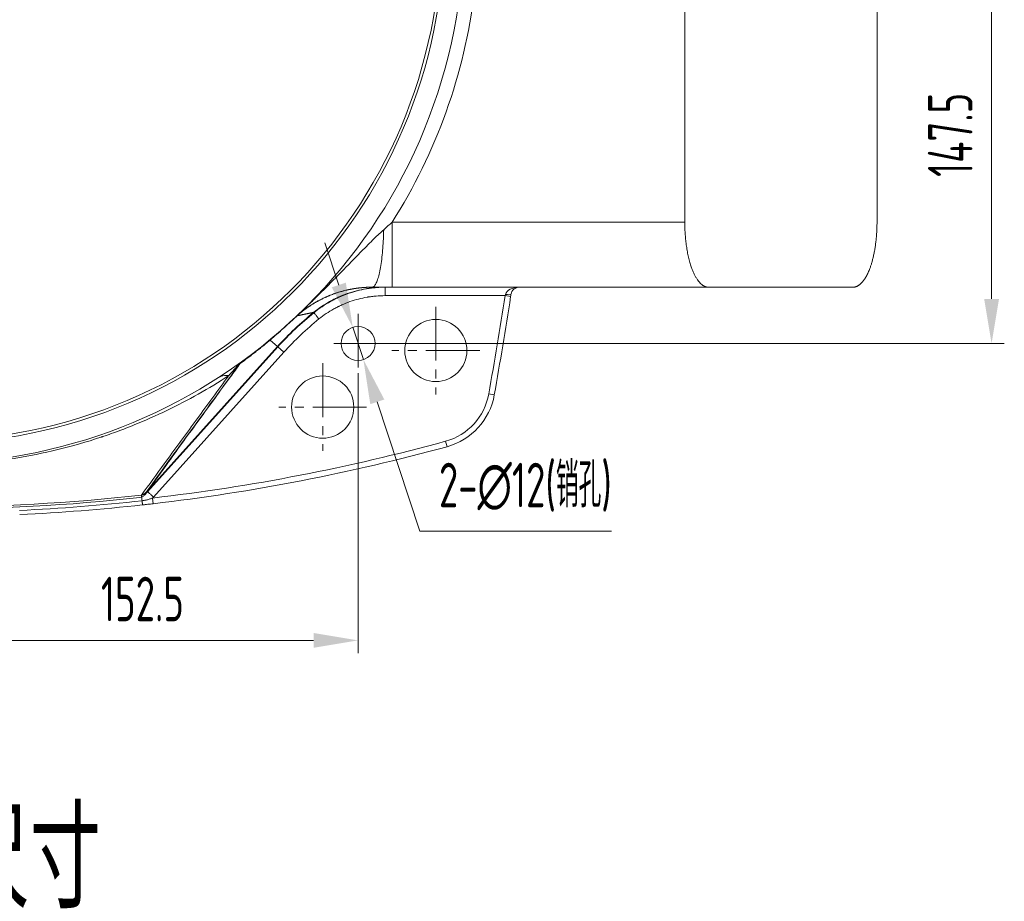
# Model space of a CAD drawing. Header units: millimetres. Extents: x -170 to 6906, y -2212 to 4257.
# Tile 5 of 256: x 192 to 540, y 1274 to 1586. Entities that reach past the tile are written whole.
import ezdxf
from ezdxf.enums import TextEntityAlignment as Align

# ---------------------------------------------------------------- set-up
doc = ezdxf.new("R2010")
doc.units = ezdxf.units.MM
doc.linetypes.add('CENTER2', pattern=[28.575, 19.05, -3.175, 3.175, -3.175])
for name, color, linetype, lineweight in [('1轮廓实线层', 7, 'Continuous', 18), ('3中心线层', 1, 'CENTER2', 13), ('6文字层', 3, 'Continuous', 13), ('7标注层', 4, 'Continuous', 13)]:
    doc.layers.add(name, color=color, linetype=linetype, lineweight=lineweight)
doc.styles.add('chinesef', font='simplex.shx', dxfattribs={"bigfont": 'gbcbig.shx'})
doc.styles.add('PC_TEXTSTYLE', font='ISOCP.SHX', dxfattribs={"width": 0.707, "bigfont": 'GBCBIG.SHX'})

msp = doc.modelspace()

# ---------------------------------------------------------------- linework, layer by layer
at = {"layer": '1轮廓实线层', "color": 7}
for p, q in [((427.15, 1514.33), (427.15, 1723.53)), ((495.12, 1723.33), (495.12, 1514.53)), ((323.69, 1514.33), (427.15, 1514.33)), ((323.69, 1491.33), (435.51, 1491.33)), ((435.52, 1491.33), (323.69, 1491.33)), ((435.52, 1491.33), (486.68, 1491.33)), ((363.6, 1488.33), (321.15, 1488.33)), ((363.6, 1488.33), (365.57, 1488.02)), ((283.27, 1470.21), (236.1, 1417.82)), ((237.04, 1419.12), (283.14, 1470.32)), ((280.55, 1472.65), (283.14, 1470.32)), ((283.14, 1470.32), (285.37, 1468.32)), ((285.37, 1468.32), (239.27, 1417.12)), ((357.83, 1453.59), (359.8, 1453.24)), ((342.56, 1436.85), (343.09, 1434.92)), ((238.91, 1416.75), (239.14, 1414.76))]:
    msp.add_line(p, q, dxfattribs=at)
for centre, radius in [((159.12, 1618.93), 183), ((159.12, 1618.93), 182), ((339.12, 1468.93), 11), ((311.62, 1471.43), 6), ((299.12, 1448.93), 11)]:
    msp.add_circle(centre, radius, dxfattribs=at)
for centre, radius, start, end in [((159.12, 1618.93), 190, 6.8906, 353.1094), ((159.12, 1618.93), 195, 327.5604, 353.1185), ((368.66, 1488.33), 3, 90, 171.2407), ((-1186.63, 1727.97), 1568.64, 349.92627, 351.21256), ((-1186.63, 1727.97), 1570.64, 349.92627, 351.21256), ((-1186.63, 1727.97), 1570.64, 349.92627, 351.21256), ((365.45, 1396.21), 110.76, 128.8876, 138), ((365.45, 1396.21), 110.59, 128.8876, 138), ((365.45, 1396.21), 107.76, 128.8876, 138), ((336.96, 1457.3), 21.2, 285.3397, 349.9263), ((336.96, 1457.3), 23.2, 285.3397, 349.9263), ((336.96, 1457.3), 23.2, 285.3397, 349.9263), ((158.97, 2106.13), 694, 276.61401, 285.33974), ((158.97, 2106.13), 696, 276.61401, 285.33974), ((158.97, 2106.13), 696, 276.61401, 285.33974), ((158.97, 2106.13), 692.54, 263.69406, 276.30594), ((158.97, 2106.13), 693.31, 263.7514, 276.24859), ((158.97, 2106.13), 694.52, 272.71814, 276.30594), ((158.97, 2106.13), 696, 272.71814, 276.30593), ((158.97, 2106.13), 696, 272.71814, 276.30593)]:
    msp.add_arc(centre, radius, start, end, dxfattribs=at)
for centre, major_axis, ratio, start_param, end_param in [((368.66, 1488.33), (-5, 0), 0.6, 4.712389, 6.130307), ((363.72, 1489.09), (-1.98, 0.3), 0.150548, 1.593989, 3.141593)]:
    msp.add_ellipse(centre, major_axis=major_axis, ratio=ratio, start_param=start_param, end_param=end_param, dxfattribs=at)
for points, weights, degree in [([(495.12, 1514.53), (495.12, 1508.39), (494.28, 1502.51), (492.59, 1497.96)], [1, 0.901190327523, 0.852381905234, 0.853574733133], 3), ([(316.63, 1491.33), (320.26, 1491.33), (320.68, 1511.64)], [1, 0.747313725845, 1], 2), ([(427.15, 1514.33), (427.15, 1500.86), (430.62, 1491.33), (435.52, 1491.33)], [1, 0.804737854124, 0.804737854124, 1], 3), ([(486.68, 1491.33), (488.86, 1491.33), (490.95, 1493.54), (492.59, 1497.96)], [1, 0.903547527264, 0.854739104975, 0.853574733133], 3), ([(281.53, 1473.62), (281, 1473.17), (280.55, 1472.65)], [1, 0.997290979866, 1], 2), ([(271.46, 1465.7), (270.63, 1465.09), (269.95, 1464.31)], [1, 0.994406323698, 1], 2)]:
    msp.add_rational_spline(points, weights, degree=degree, dxfattribs=at)
for points, knots in [([(312.72, 1503.9), (312.73, 1503.91), (312.73, 1503.91), (312.73, 1503.91), (312.73, 1503.91), (312.73, 1503.91), (313.57, 1504.76), (314.37, 1505.56), (315.86, 1507.06), (316.57, 1507.76), (317.89, 1509.04), (318.51, 1509.64), (319.66, 1510.71), (320.19, 1511.2), (320.68, 1511.64)], [0.0000453, 0.0000453, 0.0000453, 0.0000453, 0.0000534, 0.000061, 0.000061, 0.0000687, 0.0000687, 0.2500515, 0.2500515, 0.5000343, 0.5000343, 0.7500172, 0.7500172, 1, 1, 1, 1]), ([(320.68, 1511.64), (321.19, 1512.09), (321.69, 1512.53), (322.69, 1513.43), (323.19, 1513.88), (323.69, 1514.33)], [0, 0, 0, 0, 0.5, 0.5, 1, 1, 1, 1]), ([(304.84, 1495.82), (305.63, 1496.63), (306.23, 1497.24), (307.33, 1498.37), (307.85, 1498.9), (308.8, 1499.87), (309.23, 1500.32), (310.03, 1501.13), (310.39, 1501.5), (311.35, 1502.49), (311.84, 1502.99), (312.34, 1503.51), (312.47, 1503.64), (312.61, 1503.78)], [0.00003003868, 0.00003003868, 0.00003003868, 0.00003003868, 0.0000324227, 0.0000324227, 0.00003432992, 0.00003432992, 0.00003623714, 0.00003623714, 0.00003814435, 0.00003814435, 0.00004195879, 0.00004195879, 0.00004386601, 0.00004386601, 0.00004386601, 0.00004386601]), ([(297.04, 1487.99), (297.74, 1488.67), (298.3, 1489.24), (299.49, 1490.42), (300.12, 1491.04), (301.42, 1492.35), (302.1, 1493.03), (303.16, 1494.11), (303.52, 1494.47), (304.07, 1495.03)], [0.00001478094, 0.00001478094, 0.00001478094, 0.00001478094, 0.00001907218, 0.00001907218, 0.00002288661, 0.00002288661, 0.00002670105, 0.00002670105, 0.00002860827, 0.00002860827, 0.00002860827, 0.00002860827]), ([(306.91, 1490.13), (306.91, 1490.13), (306.9, 1490.12), (306.16, 1489.94), (305.45, 1489.74), (304.07, 1489.31), (303.4, 1489.08), (302.11, 1488.6), (301.49, 1488.35), (300.3, 1487.84), (299.73, 1487.58), (298.63, 1487.05), (298.1, 1486.77), (297.09, 1486.23), (296.61, 1485.95), (295.7, 1485.41), (295.26, 1485.13), (294.43, 1484.59), (294.03, 1484.32), (293.28, 1483.8), (292.93, 1483.54), (292.26, 1483.03), (291.94, 1482.79), (291.35, 1482.31), (291.07, 1482.08), (290.54, 1481.63), (290.3, 1481.42), (290.07, 1481.22)], [0, 0, 0, 0, 0.00077, 0.00077, 0.084039, 0.084039, 0.167309, 0.167309, 0.250578, 0.250578, 0.333847, 0.333847, 0.417116, 0.417116, 0.500385, 0.500385, 0.583654, 0.583654, 0.666923, 0.666923, 0.750193, 0.750193, 0.833462, 0.833462, 0.916731, 0.916731, 1, 1, 1, 1]), ([(296.03, 1482.29), (297.88, 1483.8), (299.85, 1485.13), (302.43, 1486.56), (302.94, 1486.83), (303.95, 1487.34), (304.47, 1487.58), (306.01, 1488.27), (307.06, 1488.69), (310.24, 1489.8), (312.42, 1490.37), (315.21, 1490.85), (315.78, 1490.93), (316.91, 1491.08), (317.47, 1491.14), (319.07, 1491.27), (320.11, 1491.32), (321.15, 1491.33)], [0, 0, 0, 0, 0.261794, 0.261794, 0.324202, 0.324202, 0.386609, 0.386609, 0.511423, 0.511423, 0.761053, 0.761053, 0.82346, 0.82346, 0.885867, 0.885867, 1, 1, 1, 1]), ([(297.39, 1483.56), (297.81, 1483.86), (298.24, 1484.16), (299.61, 1485.09), (300.58, 1485.69), (302.07, 1486.52), (302.57, 1486.78), (303.21, 1487.11), (303.34, 1487.17), (303.6, 1487.29), (303.98, 1487.48), (304.37, 1487.66), (305.67, 1488.25), (306.72, 1488.67), (308.85, 1489.42), (309.93, 1489.75), (312.11, 1490.32), (313.22, 1490.55), (314.89, 1490.84), (315.46, 1490.93), (316.17, 1491.02), (316.31, 1491.04), (316.59, 1491.07), (317.02, 1491.12), (317.44, 1491.16), (318.3, 1491.23), (318.87, 1491.27), (319.72, 1491.3), (320.15, 1491.32), (320.65, 1491.33), (320.9, 1491.33), (321.03, 1491.33), (321.09, 1491.33), (321.12, 1491.33), (321.13, 1491.33), (321.14, 1491.33), (321.15, 1491.33)], [0, 0, 0, 0, 0.06119, 0.06119, 0.195306, 0.195306, 0.262364, 0.262364, 0.279128, 0.279128, 0.295893, 0.329422, 0.329422, 0.463537, 0.463537, 0.597653, 0.597653, 0.731769, 0.731769, 0.798826, 0.798826, 0.815591, 0.815591, 0.832355, 0.865884, 0.865884, 0.932942, 0.932942, 0.966471, 0.983236, 0.991618, 0.995809, 0.997904, 0.998952, 0.998952, 1, 1, 1, 1]), ([(316.63, 1491.33), (316.61, 1491.33), (316.57, 1491.33), (316.5, 1491.33), (316.44, 1491.33), (316.37, 1491.33), (316.31, 1491.33), (316.24, 1491.33), (316.17, 1491.33), (316.11, 1491.33), (316.04, 1491.32), (315.98, 1491.32), (315.91, 1491.32), (315.85, 1491.32), (315.78, 1491.32), (315.71, 1491.32), (315.65, 1491.32), (315.58, 1491.32), (315.52, 1491.31), (315.45, 1491.31), (315.38, 1491.31), (315.32, 1491.31), (315.25, 1491.31), (315.19, 1491.3), (315.12, 1491.3), (315.05, 1491.3), (314.99, 1491.29), (314.92, 1491.29), (314.85, 1491.29), (314.79, 1491.29), (314.72, 1491.28), (314.65, 1491.28), (314.59, 1491.28), (314.52, 1491.27), (314.45, 1491.27), (314.38, 1491.27), (314.32, 1491.26), (314.25, 1491.26), (314.18, 1491.25), (314.12, 1491.25), (314.05, 1491.25), (313.98, 1491.24), (313.91, 1491.24), (313.85, 1491.23), (313.78, 1491.23), (313.71, 1491.22), (313.64, 1491.22), (313.58, 1491.21), (313.51, 1491.21), (313.44, 1491.2), (313.37, 1491.2), (313.31, 1491.19), (313.24, 1491.18), (313.17, 1491.18), (313.1, 1491.17), (313.04, 1491.17), (312.97, 1491.16), (312.9, 1491.15), (312.83, 1491.15), (312.76, 1491.14), (312.7, 1491.13), (312.63, 1491.13), (312.56, 1491.12), (312.49, 1491.11), (312.42, 1491.11), (312.35, 1491.1), (312.29, 1491.09), (312.22, 1491.08), (312.15, 1491.08), (312.08, 1491.07), (312.01, 1491.06), (311.94, 1491.05), (311.87, 1491.04), (311.81, 1491.04), (311.74, 1491.03), (311.67, 1491.02), (311.6, 1491.01), (311.53, 1491), (311.46, 1490.99), (311.39, 1490.98), (311.32, 1490.97), (311.25, 1490.97), (311.18, 1490.96), (311.12, 1490.95), (311.05, 1490.94), (310.98, 1490.93), (310.91, 1490.92), (310.84, 1490.91), (310.77, 1490.9), (310.7, 1490.89), (310.63, 1490.88), (310.56, 1490.87), (310.49, 1490.85), (310.42, 1490.84), (310.35, 1490.83), (310.28, 1490.82), (310.21, 1490.81), (310.14, 1490.8), (310.07, 1490.79), (310, 1490.78), (309.94, 1490.76), (309.87, 1490.75), (309.8, 1490.74), (309.73, 1490.73), (309.66, 1490.72), (309.59, 1490.7), (309.52, 1490.69), (309.45, 1490.68), (309.38, 1490.67), (309.31, 1490.65), (309.24, 1490.64), (309.17, 1490.63), (309.1, 1490.61), (309.03, 1490.6), (308.96, 1490.59), (308.89, 1490.57), (308.81, 1490.56), (308.74, 1490.54), (308.67, 1490.53), (308.6, 1490.51), (308.53, 1490.5), (308.46, 1490.49), (308.39, 1490.47), (308.32, 1490.46), (308.25, 1490.44), (308.18, 1490.43), (308.11, 1490.41), (308.04, 1490.4), (307.97, 1490.38), (307.9, 1490.36), (307.83, 1490.35), (307.76, 1490.33), (307.69, 1490.32), (307.16, 1490.2), (306.18, 1489.95), (304.75, 1489.53), (303.3, 1489.05), (302.06, 1488.59), (301.31, 1488.28), (301.03, 1488.16)], [0, 0, 0, 0, 0.003576, 0.007158, 0.010746, 0.01434, 0.01794, 0.021546, 0.025159, 0.028777, 0.032402, 0.036032, 0.039669, 0.043313, 0.046962, 0.050618, 0.054281, 0.05795, 0.061625, 0.065307, 0.068995, 0.07269, 0.076391, 0.080099, 0.083814, 0.087535, 0.091263, 0.094998, 0.09874, 0.102489, 0.106244, 0.110006, 0.113775, 0.117551, 0.121334, 0.125124, 0.128922, 0.132726, 0.136537, 0.140356, 0.144181, 0.148014, 0.151854, 0.155701, 0.159556, 0.163418, 0.167287, 0.171163, 0.175047, 0.178939, 0.182838, 0.186744, 0.190658, 0.194579, 0.198508, 0.202445, 0.206389, 0.210341, 0.2143, 0.218267, 0.222242, 0.226225, 0.230215, 0.234214, 0.23822, 0.242234, 0.246256, 0.250286, 0.254323, 0.258369, 0.262423, 0.266484, 0.270554, 0.274632, 0.278718, 0.282812, 0.286914, 0.291025, 0.295143, 0.29927, 0.303405, 0.307548, 0.3117, 0.31586, 0.320028, 0.324205, 0.32839, 0.332583, 0.336785, 0.340995, 0.345214, 0.349441, 0.353677, 0.357921, 0.362174, 0.366435, 0.370705, 0.374984, 0.379271, 0.383567, 0.387871, 0.392185, 0.396507, 0.400838, 0.405177, 0.409526, 0.413883, 0.418249, 0.422624, 0.427008, 0.4314, 0.435802, 0.440212, 0.444632, 0.44906, 0.453498, 0.457944, 0.4624, 0.466864, 0.471338, 0.475821, 0.480312, 0.484813, 0.489323, 0.493843, 0.498371, 0.502909, 0.507456, 0.512012, 0.516577, 0.521152, 0.525735, 0.530329, 0.534931, 0.62786, 0.725674, 0.828481, 0.936371, 1, 1, 1, 1]), ([(321.15, 1491.33), (321.15, 1491.33), (321.15, 1491.31), (321.15, 1491.23), (321.15, 1491.18), (321.15, 1491.03), (321.15, 1490.93), (321.15, 1490.71), (321.15, 1490.59), (321.15, 1490.31), (321.15, 1490.16), (321.15, 1489.83), (321.15, 1489.66), (321.15, 1489.3), (321.15, 1489.11), (321.15, 1488.72), (321.15, 1488.53), (321.15, 1488.33)], [0, 0, 0, 0, 0.125, 0.125, 0.25, 0.25, 0.375, 0.375, 0.5, 0.5, 0.625, 0.625, 0.75, 0.75, 0.875, 0.875, 1, 1, 1, 1]), ([(289.24, 1480.48), (289.6, 1480.82), (290.24, 1481.39), (291.05, 1482.08), (291.64, 1482.56), (292.15, 1482.96), (292.79, 1483.46), (293.71, 1484.12), (294.84, 1484.89), (296.01, 1485.62), (297.17, 1486.3), (298.42, 1486.97), (299.73, 1487.6), (300.6, 1487.98), (301.05, 1488.17)], [0, 0, 0, 0, 0.09885, 0.175373, 0.229529, 0.265668, 0.304006, 0.393015, 0.494652, 0.584989, 0.672556, 0.7632, 0.871571, 1, 1, 1, 1]), ([(289.24, 1480.48), (290.43, 1481.59), (291.68, 1482.79), (293.68, 1484.7), (294.36, 1485.36), (295.41, 1486.38), (295.94, 1486.9), (296.56, 1487.52), (296.88, 1487.83), (297.04, 1487.99)], [0, 0, 0, 0, 0.00000762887, 0.00000762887, 0.00001144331, 0.00001144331, 0.00001335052, 0.00001335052, 0.00001478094, 0.00001478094, 0.00001478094, 0.00001478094]), ([(321.15, 1488.33), (320.09, 1488.33), (319.04, 1488.28), (317.47, 1488.15), (316.94, 1488.09), (316.16, 1487.99), (315.77, 1487.94), (315.37, 1487.88), (315.11, 1487.84), (314.98, 1487.81), (313.81, 1487.61), (312.78, 1487.39), (310.76, 1486.86), (309.76, 1486.56), (307.78, 1485.86), (306.81, 1485.47), (305.61, 1484.93), (305.25, 1484.77), (304.9, 1484.59), (304.66, 1484.48), (304.54, 1484.42), (303.95, 1484.12), (303.48, 1483.87), (302.11, 1483.11), (301.21, 1482.56), (299.47, 1481.38), (298.62, 1480.75), (297.8, 1480.09)], [0, 0, 0, 0, 0.125, 0.125, 0.1875, 0.1875, 0.21875, 0.234375, 0.234375, 0.25, 0.25, 0.375, 0.375, 0.5, 0.5, 0.625, 0.625, 0.65625, 0.671875, 0.671875, 0.6875, 0.6875, 0.75, 0.75, 0.875, 0.875, 1, 1, 1, 1]), ([(298.95, 1487.21), (299.54, 1487.5), (300.14, 1487.78), (300.77, 1488.05), (300.8, 1488.06), (300.82, 1488.07)], [0, 0, 0, 0, 0.966315, 0.966315, 1, 1, 1, 1]), ([(295.92, 1482.42), (295.92, 1482.43), (295.93, 1482.43), (295.95, 1482.44), (295.97, 1482.46), (296.01, 1482.5), (296.11, 1482.58), (296.31, 1482.73), (296.7, 1483.04), (297.04, 1483.3), (297.31, 1483.5), (297.35, 1483.53), (297.39, 1483.56)], [0, 0, 0, 0, 0.014368, 0.014368, 0.028736, 0.057471, 0.114943, 0.229885, 0.45977, 0.91954, 0.91954, 1, 1, 1, 1]), ([(289.4, 1480.61), (287.95, 1479.25), (286.49, 1477.91), (283.54, 1475.26), (282.06, 1473.95), (280.55, 1472.65)], [0, 0, 0, 0, 0.5, 0.5, 1, 1, 1, 1]), ([(290.07, 1481.22), (290.06, 1481.21), (290.05, 1481.2), (290.02, 1481.18), (290, 1481.16), (289.98, 1481.14), (289.96, 1481.12), (289.94, 1481.1), (289.92, 1481.08), (289.89, 1481.06), (289.87, 1481.04), (289.85, 1481.02), (289.83, 1481), (289.81, 1480.98), (289.79, 1480.96), (289.76, 1480.94), (289.74, 1480.92), (289.72, 1480.9), (289.7, 1480.88), (289.68, 1480.87), (289.66, 1480.85), (289.64, 1480.83), (289.62, 1480.81), (289.59, 1480.79), (289.57, 1480.77), (289.55, 1480.75), (289.53, 1480.73), (289.51, 1480.71), (289.49, 1480.69), (289.47, 1480.67), (289.44, 1480.65), (289.42, 1480.63), (289.41, 1480.62), (289.4, 1480.61)], [0, 0, 0, 0, 0.031717, 0.063443, 0.095182, 0.126936, 0.158708, 0.1905, 0.222316, 0.254159, 0.28603, 0.317933, 0.349871, 0.381846, 0.41386, 0.445918, 0.478021, 0.510172, 0.542374, 0.574629, 0.60694, 0.63931, 0.671742, 0.704237, 0.7368, 0.769431, 0.802134, 0.834911, 0.867765, 0.900699, 0.933714, 0.966814, 1, 1, 1, 1]), ([(295.92, 1482.42), (295.88, 1482.41), (295.79, 1482.4), (295.66, 1482.37), (295.54, 1482.34), (295.41, 1482.32), (295.28, 1482.29), (295.15, 1482.26), (295.03, 1482.24), (294.9, 1482.21), (294.77, 1482.19), (294.65, 1482.16), (294.52, 1482.13), (294.39, 1482.11), (294.26, 1482.08), (294.14, 1482.05), (294.01, 1482.03), (293.88, 1482), (293.75, 1481.98), (293.63, 1481.95), (293.5, 1481.92), (293.37, 1481.9), (293.25, 1481.87), (293.12, 1481.85), (292.99, 1481.82), (292.86, 1481.79), (292.74, 1481.77), (292.61, 1481.74), (292.48, 1481.71), (292.36, 1481.69), (292.23, 1481.66), (292.1, 1481.64), (291.97, 1481.61), (291.85, 1481.58), (291.72, 1481.56), (291.59, 1481.53), (291.47, 1481.5), (291.34, 1481.48), (291.21, 1481.45), (291.08, 1481.43), (290.96, 1481.4), (290.83, 1481.37), (290.7, 1481.35), (290.58, 1481.32), (290.45, 1481.29), (290.32, 1481.27), (290.19, 1481.24), (290.11, 1481.22), (290.07, 1481.22)], [0, 0, 0, 0, 0.020862, 0.041763, 0.062703, 0.083682, 0.104699, 0.125756, 0.146852, 0.167987, 0.18916, 0.210373, 0.231625, 0.252915, 0.274245, 0.295614, 0.317021, 0.338468, 0.359953, 0.381478, 0.403041, 0.424644, 0.446285, 0.467966, 0.489685, 0.511444, 0.533241, 0.555078, 0.576953, 0.598868, 0.620821, 0.642814, 0.664845, 0.686916, 0.709026, 0.731174, 0.753362, 0.775588, 0.797854, 0.820158, 0.842502, 0.864885, 0.887306, 0.909767, 0.932267, 0.954805, 0.977383, 1, 1, 1, 1]), ([(295.92, 1482.42), (295.92, 1482.41), (295.94, 1482.39), (296, 1482.32), (296.04, 1482.27), (296.14, 1482.14), (296.2, 1482.07), (296.34, 1481.9), (296.42, 1481.8), (296.59, 1481.58), (296.69, 1481.47), (296.89, 1481.22), (296.99, 1481.09), (297.21, 1480.81), (297.33, 1480.67), (297.56, 1480.38), (297.68, 1480.24), (297.8, 1480.09)], [0, 0, 0, 0, 0.125, 0.125, 0.25, 0.25, 0.375, 0.375, 0.5, 0.5, 0.625, 0.625, 0.75, 0.75, 0.875, 0.875, 1, 1, 1, 1]), ([(269.93, 1464.45), (268.9, 1463.06), (267.88, 1461.66), (261.13, 1452.44), (255.48, 1444.71), (245.4, 1430.85), (240.95, 1424.71), (236.53, 1418.61)], [0, 0, 0, 0, 0.0895, 0.0895, 0.592683, 0.592683, 1, 1, 1, 1]), ([(237.04, 1419.12), (239.54, 1422.57), (242.05, 1426.03), (248.16, 1434.46), (251.78, 1439.44), (259.09, 1449.48), (262.79, 1454.54), (267.66, 1461.19), (268.8, 1462.75), (269.95, 1464.31)], [0, 0, 0, 0, 0.233843, 0.233843, 0.566296, 0.566296, 0.898749, 0.898749, 1, 1, 1, 1]), ([(269.95, 1464.31), (269.95, 1464.31), (269.95, 1464.32), (269.95, 1464.32), (269.95, 1464.32), (269.96, 1464.33), (269.96, 1464.33), (269.96, 1464.34), (269.97, 1464.35), (269.97, 1464.35), (269.98, 1464.36), (269.98, 1464.37), (269.98, 1464.37), (269.99, 1464.38), (269.99, 1464.39), (270, 1464.4), (270, 1464.4), (270.01, 1464.41), (270.01, 1464.41), (270.01, 1464.42), (270.02, 1464.42), (270.02, 1464.43), (270.02, 1464.43), (270.02, 1464.44), (270.03, 1464.44), (270.03, 1464.45), (270.03, 1464.46), (270.04, 1464.46), (270.04, 1464.47), (270.05, 1464.48), (270.05, 1464.49), (270.06, 1464.5), (270.06, 1464.51), (270.06, 1464.52), (270.06, 1464.53), (270.06, 1464.53), (270.06, 1464.54), (270.06, 1464.54), (270.05, 1464.54), (270.05, 1464.54), (270.04, 1464.54), (270.02, 1464.53), (270.01, 1464.52), (269.99, 1464.51), (269.97, 1464.49), (269.95, 1464.47), (269.93, 1464.45), (269.9, 1464.43), (269.87, 1464.4), (269.84, 1464.37), (269.8, 1464.34), (269.77, 1464.3), (269.73, 1464.26), (269.69, 1464.22), (269.63, 1464.16), (269.55, 1464.08), (269.44, 1463.97), (269.32, 1463.84), (269.2, 1463.71), (269.06, 1463.56), (268.92, 1463.41), (268.76, 1463.24), (268.59, 1463.05), (268.44, 1462.88), (268.3, 1462.73), (268.17, 1462.59), (268.04, 1462.45), (267.91, 1462.3), (267.77, 1462.15), (267.63, 1461.99), (267.48, 1461.82), (267.32, 1461.65), (267.17, 1461.47), (267, 1461.29), (266.83, 1461.1), (266.66, 1460.91), (266.48, 1460.71), (266.3, 1460.51), (266.11, 1460.3), (265.99, 1460.16), (265.92, 1460.08)], [0, 0, 0, 0, 0.001383, 0.002841, 0.004374, 0.005982, 0.007666, 0.009424, 0.011259, 0.013169, 0.015155, 0.017217, 0.019355, 0.021569, 0.02386, 0.026227, 0.02867, 0.029821, 0.031106, 0.032527, 0.034084, 0.035776, 0.037605, 0.039571, 0.041673, 0.043911, 0.046287, 0.048799, 0.051448, 0.054235, 0.059233, 0.063897, 0.06823, 0.072235, 0.075916, 0.079279, 0.082332, 0.085083, 0.087546, 0.089739, 0.092331, 0.094574, 0.09662, 0.098669, 0.100917, 0.103518, 0.106571, 0.110138, 0.11426, 0.118959, 0.124255, 0.130158, 0.136677, 0.143818, 0.151586, 0.169335, 0.189799, 0.212993, 0.238926, 0.267605, 0.299034, 0.333217, 0.370157, 0.409855, 0.436926, 0.465304, 0.494992, 0.525987, 0.558292, 0.591905, 0.626827, 0.663058, 0.700597, 0.739445, 0.779601, 0.821065, 0.863837, 0.907917, 0.953305, 1, 1, 1, 1]), ([(265.92, 1460.08), (262.39, 1457.78), (255.2, 1453.42), (244.03, 1447.59), (236.36, 1444.19), (230.52, 1441.83), (227.59, 1440.69), (224.13, 1439.45), (222.39, 1438.85), (221.52, 1438.56), (221.08, 1438.41), (220.88, 1438.34), (220.8, 1438.32), (220.78, 1438.31), (220.78, 1438.31), (220.78, 1438.31), (220.78, 1438.31), (220.78, 1438.31), (220.78, 1438.31), (220.78, 1438.31), (220.77, 1438.31), (220.76, 1438.3), (220.7, 1438.29), (215.65, 1436.61), (210.55, 1435.14), (200.34, 1432.65), (195.19, 1431.61), (184.83, 1429.95), (179.61, 1429.33), (171.76, 1428.72), (169.14, 1428.56), (165.2, 1428.42), (163.23, 1428.36), (160.93, 1428.33), (159.78, 1428.33), (159.24, 1428.33), (159.03, 1428.33), (158.98, 1428.33), (158.97, 1428.33), (158.97, 1428.33), (158.97, 1428.33), (158.97, 1428.33), (158.95, 1428.33), (158.92, 1428.33), (158.8, 1428.33), (153.21, 1428.34), (147.65, 1428.59), (139.47, 1429.3), (136.74, 1429.59), (132.67, 1430.12), (130.63, 1430.41), (128.26, 1430.78), (127.08, 1430.97), (126.53, 1431.06), (126.3, 1431.1), (126.22, 1431.12), (126.19, 1431.12), (126.17, 1431.12), (126.16, 1431.13), (126.16, 1431.13), (126.16, 1431.13), (126.16, 1431.13), (126.16, 1431.13), (126.07, 1431.14), (121.04, 1432.01), (116.05, 1433.07), (108.75, 1434.91), (106.33, 1435.58), (102.71, 1436.64), (100.91, 1437.19), (98.82, 1437.86), (97.77, 1438.21), (97.25, 1438.38), (97.01, 1438.46), (96.91, 1438.49), (96.89, 1438.5), (96.89, 1438.5), (96.88, 1438.5), (96.88, 1438.5), (96.88, 1438.5), (96.88, 1438.5), (96.88, 1438.5), (96.87, 1438.51), (96.82, 1438.52), (92.82, 1439.87), (84.95, 1442.8), (73.5, 1447.93), (62.4, 1453.78), (55.26, 1458.15), (51.75, 1460.45)], [0, 0, 0, 0, 0.0625, 0.125, 0.1875, 0.1875, 0.21875, 0.234375, 0.242188, 0.246094, 0.248047, 0.249023, 0.249268, 0.249298, 0.249306, 0.24931, 0.249311, 0.249311, 0.249313, 0.249313, 0.249329, 0.24939, 0.249512, 0.25, 0.3125, 0.3125, 0.375, 0.375, 0.4375, 0.4375, 0.46875, 0.46875, 0.484375, 0.492188, 0.496094, 0.498047, 0.498535, 0.498596, 0.498627, 0.498627, 0.498642, 0.498642, 0.498657, 0.498779, 0.499023, 0.5, 0.5625, 0.5625, 0.59375, 0.59375, 0.609375, 0.617188, 0.621094, 0.623047, 0.623535, 0.623779, 0.623901, 0.623962, 0.62397, 0.62397, 0.623978, 0.623978, 0.623993, 0.624023, 0.625, 0.6875, 0.6875, 0.71875, 0.71875, 0.734375, 0.742188, 0.746094, 0.748047, 0.749023, 0.749268, 0.749298, 0.749313, 0.749313, 0.749317, 0.749317, 0.749321, 0.749329, 0.74939, 0.749512, 0.75, 0.8125, 0.875, 0.9375, 1, 1, 1, 1]), ([(265.92, 1460.08), (265.67, 1459.74), (265.41, 1459.39), (261.41, 1453.94), (257.7, 1448.88), (250.35, 1438.83), (246.72, 1433.85), (240.41, 1425.18), (237.71, 1421.47), (235.04, 1417.78)], [0, 0, 0, 0, 0.024187, 0.024187, 0.378683, 0.378683, 0.733179, 0.733179, 1, 1, 1, 1]), ([(262.04, 1459.22), (262.31, 1459.39), (262.6, 1459.55), (263.21, 1459.8), (263.53, 1459.9), (264.19, 1460.05), (264.53, 1460.09), (265.22, 1460.13), (265.57, 1460.12), (265.92, 1460.08)], [0, 0, 0, 0, 0.25, 0.25, 0.5, 0.5, 0.75, 0.75, 1, 1, 1, 1]), ([(234.43, 1416.94), (234.75, 1416.97), (235.06, 1417.07), (235.62, 1417.37), (235.88, 1417.58), (236.1, 1417.82)], [0, 0, 0, 0, 0.498813, 0.498813, 1, 1, 1, 1]), ([(235.04, 1417.78), (235.04, 1417.79), (235.05, 1417.79), (235.06, 1417.79), (235.08, 1417.8), (235.13, 1417.81), (235.21, 1417.83), (235.34, 1417.88), (235.43, 1417.91), (235.53, 1417.95), (235.58, 1417.98), (235.72, 1418.04), (235.81, 1418.09), (235.98, 1418.2), (236.07, 1418.25), (236.23, 1418.37), (236.31, 1418.43), (236.47, 1418.55), (236.55, 1418.62), (236.7, 1418.76), (236.77, 1418.83), (236.88, 1418.94), (236.93, 1418.99), (236.98, 1419.05), (237.01, 1419.09), (237.03, 1419.11), (237.04, 1419.12)], [0, 0, 0, 0, 0.007812, 0.007812, 0.015625, 0.03125, 0.0625, 0.125, 0.1875, 0.1875, 0.25, 0.25, 0.375, 0.375, 0.5, 0.5, 0.625, 0.625, 0.75, 0.75, 0.875, 0.875, 0.9375, 0.96875, 0.96875, 1, 1, 1, 1]), ([(235.04, 1417.78), (235.05, 1417.7), (235.06, 1417.58), (235.09, 1417.32), (235.11, 1417.17), (235.14, 1416.83), (235.16, 1416.64), (235.21, 1416.24), (235.23, 1416.03), (235.26, 1415.81)], [0, 0, 0, 0, 0.25, 0.25, 0.5, 0.5, 0.75, 0.75, 1, 1, 1, 1]), ([(237.04, 1419.12), (237.05, 1419.12), (237.07, 1419.1), (237.14, 1419.03), (237.19, 1418.99), (237.31, 1418.88), (237.38, 1418.82), (237.55, 1418.67), (237.64, 1418.59), (237.84, 1418.4), (237.95, 1418.3), (238.19, 1418.09), (238.32, 1417.98), (238.58, 1417.74), (238.71, 1417.62), (238.99, 1417.37), (239.13, 1417.25), (239.27, 1417.12)], [0, 0, 0, 0, 0.125, 0.125, 0.25, 0.25, 0.375, 0.375, 0.5, 0.5, 0.625, 0.625, 0.75, 0.75, 0.875, 0.875, 1, 1, 1, 1]), ([(235.26, 1415.81), (235.41, 1415.83), (235.57, 1415.85), (235.88, 1415.9), (236.03, 1415.93), (236.27, 1415.97), (236.34, 1415.99), (236.5, 1416.02), (236.57, 1416.04), (236.8, 1416.1), (236.96, 1416.13), (237.41, 1416.26), (237.71, 1416.35), (238.16, 1416.49), (238.46, 1416.59), (238.76, 1416.7), (238.91, 1416.75)], [0, 0, 0, 0, 0.125, 0.125, 0.25, 0.25, 0.3125, 0.3125, 0.375, 0.375, 0.5, 0.5, 0.75, 0.75, 0.875, 1, 1, 1, 1]), ([(235.26, 1415.81), (235.27, 1415.71), (235.28, 1415.6), (235.3, 1415.41), (235.31, 1415.31), (235.33, 1415.13), (235.34, 1415.05), (235.36, 1414.89), (235.37, 1414.82), (235.38, 1414.68), (235.39, 1414.63), (235.4, 1414.52), (235.4, 1414.48), (235.41, 1414.41), (235.41, 1414.38), (235.42, 1414.35), (235.42, 1414.34), (235.42, 1414.34)], [0, 0, 0, 0, 0.125049, 0.125049, 0.250098, 0.250098, 0.375147, 0.375147, 0.500196, 0.500196, 0.625245, 0.625245, 0.750293, 0.750293, 0.875342, 0.875342, 1, 1, 1, 1]), ([(239.14, 1414.76), (238.83, 1414.73), (238.21, 1414.65), (237.59, 1414.58), (236.97, 1414.51), (236.66, 1414.48), (236.19, 1414.43), (236.04, 1414.41), (235.73, 1414.37), (235.57, 1414.36), (235.42, 1414.34)], [0, 0, 0, 0, 0.25, 0.5, 0.5, 0.75, 0.75, 0.875, 0.875, 1, 1, 1, 1])]:
    msp.add_open_spline(points, degree=3, knots=knots, dxfattribs=at)
for points, degree in [([(323.69, 1491.33), (323.69, 1514.33)], 1), ([(312.61, 1503.78), (312.67, 1503.84), (312.71, 1503.88), (312.72, 1503.9)], 3), ([(304.07, 1495.03), (304.34, 1495.31), (304.67, 1495.65), (304.84, 1495.82)], 3), ([(323.69, 1491.33), (320.14, 1491.33), (316.63, 1491.33)], 2), ([(363.6, 1488.33), (363.64, 1488.48), (363.68, 1488.63), (363.72, 1488.79)], 3), ([(365.69, 1488.79), (365.65, 1488.53), (365.61, 1488.28), (365.57, 1488.02)], 3), ([(280.55, 1472.65), (275.39, 1468.3), (269.95, 1464.31)], 2), ([(239.27, 1417.12), (239.15, 1416.99), (239.03, 1416.87), (238.91, 1416.75)], 3)]:
    msp.add_open_spline(points, degree=degree, dxfattribs=at)
at = {"layer": '3中心线层', "color": 7}
for p, q in [((339.12, 1484.43), (339.12, 1453.43)), ((311.62, 1481.93), (311.62, 1460.93)), ((322.12, 1471.43), (301.12, 1471.43)), ((354.62, 1468.93), (323.62, 1468.93)), ((299.12, 1464.43), (299.12, 1433.43)), ((314.62, 1448.93), (283.62, 1448.93))]:
    msp.add_line(p, q, dxfattribs=at)
at = {"layer": '7标注层', "color": 7}
for p, q in [((535.62, 1603.18), (535.62, 1487.18)), ((304.81, 1492.08), (299.88, 1507.04)), ((309.74, 1477.13), (313.5, 1465.73)), ((322.12, 1471.43), (540.12, 1471.43)), ((311.62, 1460.93), (311.62, 1361.93)), ((318.43, 1450.77), (333.51, 1405.04)), ((333.51, 1405.04), (401.29, 1405.04)), ((174.87, 1366.43), (295.87, 1366.43))]:
    msp.add_line(p, q, dxfattribs=at)
at = {"layer": '7标注层', "color": 7, "lineweight": 18}
for points in [[(307.3, 1492.91), (302.32, 1491.26), (309.74, 1477.13)], [(533, 1487.18), (538.25, 1487.18), (535.62, 1471.43)], [(320.92, 1451.6), (315.94, 1449.95), (313.5, 1465.73)], [(295.87, 1369.05), (295.87, 1363.8), (311.62, 1366.43)]]:
    msp.add_solid(points, dxfattribs=at)

# ---------------------------------------------------------------- texts
at = {"layer": '6文字层', "color": 7, "style": 'chinesef'}
msp.add_text('底座安装尺寸', height=35, dxfattribs=at).set_placement((145.16, 1291.14), align=Align.MIDDLE)
at = {"layer": '7标注层', "color": 7, "insert": (521, 1545.18), "char_height": 15.75, "attachment_point": 5, "rotation": 90, "style": 'PC_TEXTSTYLE', "bg_fill": 3, "box_fill_scale": 1.1, "bg_fill_color": 256, "bg_fill_true_color": 13158600, "bg_fill_transparency": 0}
msp.add_mtext('147.5', dxfattribs=at)
at = {"layer": '7标注层', "color": 7, "insert": (235.37, 1381.06), "char_height": 15.75, "attachment_point": 5, "style": 'PC_TEXTSTYLE', "bg_fill": 3, "box_fill_scale": 1.1, "bg_fill_color": 256, "bg_fill_true_color": 13158600, "bg_fill_transparency": 0}
msp.add_mtext('152.5', dxfattribs=at)

# ---------------------------------------------------------------- next in the draw order: texts
at = {"layer": '7标注层', "color": 7, "insert": (370.78, 1420.58), "char_height": 15.75, "attachment_point": 5, "style": 'PC_TEXTSTYLE', "bg_fill": 3, "box_fill_scale": 1.1, "bg_fill_color": 256, "bg_fill_true_color": 13158600, "bg_fill_transparency": 0}
msp.add_mtext('2-∅12(销孔)', dxfattribs=at)

doc.saveas('drawing.dxf')
